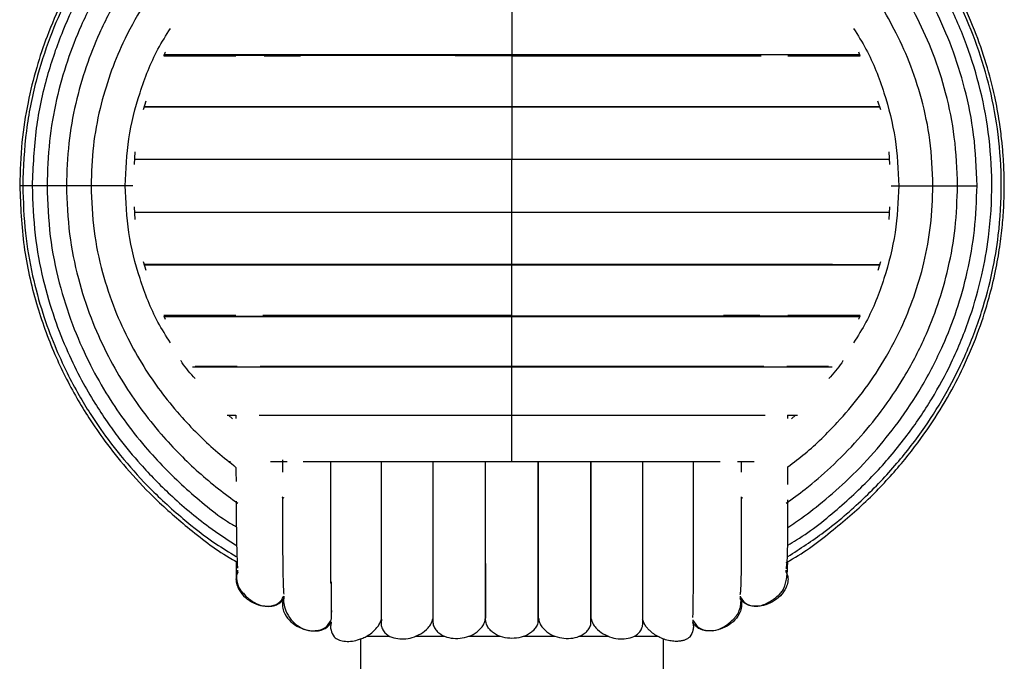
# Paper-space layout '_Izquierda' of a CAD drawing. Header units: millimetres. Extents: x -200 to 200, y -56 to 638.
# Tile 8 of 10: x -65 to 65, y 216 to 301. Entities that reach past the tile are written whole.
import ezdxf

# ---------------------------------------------------------------- set-up
doc = ezdxf.new("R2010")
doc.units = ezdxf.units.MM

psp = doc.layouts.new('_Izquierda')

# ---------------------------------------------------------------- linework, layer by layer
at = {"color": 7, "linetype": 'Continuous', "lineweight": 25}
for p, q in [((45.75, 296.61), (45.95, 296.16)), ((0, 296.16), (0, 296.13)), ((-48.64, 288.99), (-48.3, 290.15)), ((48.28, 290.16), (48.64, 289.01)), ((-49.86, 281.73), (-49.76, 283.42)), ((49.74, 283.41), (49.85, 281.74)), ((0, 282.46), (0, 282.47)), ((-49.74, 274.48), (-49.85, 276.15)), ((49.86, 276.16), (49.76, 274.47)), ((0, 275.43), (0, 275.42)), ((-48.28, 267.73), (-48.64, 268.88)), ((48.64, 268.9), (48.3, 267.74)), ((-45.75, 261.28), (-45.93, 261.68)), ((0, 261.73), (0, 261.76)), ((-36.92, 248.16), (-37.42, 248.63)), ((-36.44, 248.63), (-36.44, 248.17)), ((36.37, 248.63), (37.7, 248.63)), ((36.44, 248.17), (36.44, 248.63)), ((37.42, 248.63), (36.92, 248.16)), ((-37.39, 242.5), (-37.17, 242.5)), ((30.31, 241.08), (30.31, 242.5)), ((-30.39, 237.85), (-30.12, 237.69)), ((30.32, 237.67), (30.46, 237.75)), ((-36.2, 227.88), (-36.2, 228.16)), ((36.2, 227.88), (36.2, 228.16)), ((-30.12, 224.7), (-30.12, 224.4)), ((30.12, 224.7), (30.12, 224.4)), ((-23.81, 222.28), (-23.77, 222.81)), ((-23.86, 221.59), (-23.86, 221.64)), ((-23.86, 221.32), (-23.86, 221.27)), ((23.86, 221.58), (23.86, 221.27)), ((26.41, 220.12), (26.67, 220.18)), ((-20, 219.06), (-20, 209.44)), ((-19.22, 219.44), (-16.21, 219.44)), ((-12.8, 219.44), (-8.9, 219.44)), ((-5.71, 219.44), (-1.57, 219.44)), ((1.57, 219.44), (5.7, 219.44)), ((8.91, 219.44), (12.78, 219.44)), ((16.13, 219.44), (19.27, 219.44)), ((20, 209.44), (20, 219.07))]:
    psp.add_line(p, q, dxfattribs=at)
for points, knots in [([(-36.2, 328.76), (-37.7, 327.79), (-40.65, 325.89), (-44.52, 322.74), (-47.74, 319.73), (-50.34, 316.95), (-52.57, 314.28), (-54.85, 311.22), (-57.19, 307.59), (-59.49, 303.29), (-61.36, 298.92), (-62.86, 294.44), (-64, 289.78), (-64.83, 284.55), (-64.94, 280.87), (-65, 278.94)], [0, 0, 0, 0, 0.089201, 0.174975, 0.248336, 0.309257, 0.364826, 0.421766, 0.499814, 0.580304, 0.664784, 0.736494, 0.81627, 0.904107, 1, 1, 1, 1]), ([(-36.43, 328.01), (-36.51, 327.96), (-37.89, 327.16), (-40.25, 325.45), (-43.37, 323.04), (-45.88, 320.81), (-47.96, 318.78), (-50.16, 316.44), (-52.78, 313.31), (-55.88, 308.94), (-58.73, 303.93), (-61.14, 298.42), (-62.99, 292.61), (-64.33, 286.03), (-64.51, 281.37), (-64.6, 278.94)], [0, 0, 0, 0, 0.0046045, 0.0811305, 0.1478496, 0.2047467, 0.2518101, 0.2952431, 0.3681195, 0.4587797, 0.5672562, 0.6603637, 0.7635294, 0.8767495, 1, 1, 1, 1]), ([(36.2, 229.14), (36.36, 229.23), (38.57, 230.44), (42.33, 233.32), (47.28, 237.6), (51.39, 242.07), (54.77, 246.49), (57.48, 250.79), (59.78, 255.21), (61.62, 259.63), (62.97, 263.88), (63.85, 267.54), (64.42, 270.75), (64.77, 273.65), (64.95, 276.24), (65.02, 278.65), (64.98, 280.89), (64.87, 282.98), (64.67, 285.1), (64.34, 287.66), (63.71, 291.06), (62.66, 295.13), (61.05, 299.74), (58.8, 304.74), (55.68, 310.13), (52.05, 315.04), (48.15, 319.37), (44.18, 323.05), (40.26, 326.18), (37.53, 327.88), (36.43, 328.56)], [0, 0, 0, 0, 0.0044683, 0.0631698, 0.1177779, 0.1682851, 0.2146757, 0.2569387, 0.2950616, 0.3394266, 0.376396, 0.4066029, 0.4336009, 0.4579311, 0.4796205, 0.4983696, 0.5182005, 0.5357236, 0.5508717, 0.571378, 0.6001967, 0.6373226, 0.6766036, 0.7222102, 0.7741235, 0.8323243, 0.8746233, 0.9196995, 0.9675433, 1, 1, 1, 1]), ([(36.43, 229.95), (38.04, 230.99), (41.57, 233.27), (46.37, 237.43), (50.82, 242.09), (54.49, 246.86), (57.46, 251.62), (60.01, 256.71), (62.03, 262.01), (63.45, 267.38), (64.39, 273.03), (64.74, 279.09), (64.32, 285.6), (63.21, 291.72), (61.49, 297.47), (59.23, 302.91), (56.87, 307.25), (54.58, 310.79), (52.36, 313.83), (49.44, 317.29), (45.69, 321.06), (41.34, 324.77), (38.04, 326.91), (36.43, 327.95)], [0, 0, 0, 0, 0.0486816, 0.1066112, 0.1610641, 0.2120323, 0.259495, 0.3034455, 0.3565512, 0.4033627, 0.4442861, 0.502084, 0.5572154, 0.6096652, 0.6597781, 0.7095172, 0.7591888, 0.7849354, 0.8166042, 0.854932, 0.8999039, 0.9515031, 1, 1, 1, 1]), ([(-36.44, 326.49), (-36.53, 326.44), (-37.79, 325.68), (-39.92, 324.11), (-42.68, 321.95), (-44.95, 319.94), (-47.07, 317.89), (-49.31, 315.5), (-51.79, 312.51), (-54.41, 308.85), (-57.04, 304.44), (-59.49, 299.24), (-61.55, 293.2), (-63.05, 286.35), (-63.25, 281.48), (-63.35, 278.94)], [0, 0, 0, 0, 0.0052375, 0.0774184, 0.1389864, 0.1899234, 0.2369159, 0.2942529, 0.3624233, 0.4414485, 0.5313532, 0.6321606, 0.7438808, 0.8665021, 1, 1, 1, 1]), ([(36.44, 231.47), (36.82, 231.69), (39.26, 233.11), (43.21, 236.32), (48.1, 240.92), (52.14, 245.75), (55.43, 250.61), (58.26, 255.84), (60.5, 261.33), (62.07, 266.91), (63.12, 272.8), (63.5, 279.14), (63.03, 285.93), (61.78, 292.31), (59.87, 298.28), (57.35, 303.89), (54.74, 308.33), (52.22, 311.93), (49.76, 315), (46.56, 318.48), (42.44, 322.19), (39, 324.94), (36.8, 326.22), (36.44, 326.43)], [0, 0, 0, 0, 0.011638, 0.074365, 0.13333, 0.188517, 0.239913, 0.287504, 0.345, 0.395673, 0.439982, 0.502581, 0.56228, 0.619047, 0.67327, 0.727085, 0.780807, 0.808664, 0.842939, 0.88441, 0.933055, 0.988857, 1, 1, 1, 1]), ([(-36.44, 324.09), (-36.78, 323.86), (-38.19, 322.94), (-40.76, 320.97), (-44.27, 317.94), (-47.78, 314.31), (-51.15, 310.13), (-54.26, 305.42), (-56.82, 300.44), (-58.81, 295.34), (-60.23, 290.25), (-61.2, 284.73), (-61.33, 280.91), (-61.39, 278.94)], [0, 0, 0, 0, 0.0224695, 0.0944303, 0.1806538, 0.2811813, 0.3759262, 0.4806563, 0.5954316, 0.6881118, 0.7864409, 0.8904146, 1, 1, 1, 1]), ([(61.4, 278.94), (61.31, 281.19), (61.15, 285.51), (59.91, 291.66), (58.18, 297.15), (56.07, 302), (53.75, 306.19), (51.23, 309.97), (48.62, 313.29), (45.95, 316.23), (43.32, 318.77), (40.59, 321.07), (38.33, 322.89), (36.87, 323.75), (36.44, 324)], [0, 0, 0, 0, 0.125355, 0.241692, 0.349, 0.447258, 0.536483, 0.616682, 0.701031, 0.772474, 0.838492, 0.905142, 0.972426, 1, 1, 1, 1]), ([(-36.2, 320.89), (-37.05, 320.28), (-39.08, 318.81), (-42.29, 316.04), (-45.67, 312.62), (-48.92, 308.65), (-51.92, 304.19), (-54.4, 299.45), (-56.32, 294.59), (-57.7, 289.73), (-58.65, 284.47), (-58.77, 280.82), (-58.83, 278.94)], [0, 0, 0, 0, 0.0630818, 0.1522289, 0.2561722, 0.354154, 0.4625035, 0.5812365, 0.6771529, 0.7789361, 0.8865618, 1, 1, 1, 1]), ([(58.84, 278.94), (58.75, 281.09), (58.59, 285.22), (57.4, 291.08), (55.72, 296.32), (53.67, 300.92), (51.43, 304.91), (49, 308.5), (46.49, 311.65), (43.91, 314.43), (41.39, 316.83), (38.85, 318.98), (37.06, 320.28), (36.2, 320.9)], [0, 0, 0, 0, 0.129599, 0.249884, 0.3608, 0.462372, 0.554585, 0.637455, 0.724633, 0.798468, 0.866631, 0.935447, 1, 1, 1, 1]), ([(-36.44, 316.09), (-37.2, 315.52), (-39.53, 313.75), (-42.7, 310.62), (-46.05, 306.69), (-48.91, 302.55), (-51.3, 298.14), (-53.15, 293.6), (-54.49, 289.06), (-55.4, 284.13), (-55.52, 280.7), (-55.58, 278.94)], [0, 0, 0, 0, 0.065805, 0.202435, 0.307386, 0.423474, 0.550758, 0.65361, 0.762789, 0.878272, 1, 1, 1, 1]), ([(55.58, 278.94), (55.5, 280.95), (55.35, 284.82), (54.19, 290.31), (52.57, 295.21), (50.6, 299.5), (48.45, 303.21), (46.13, 306.54), (43.72, 309.45), (41.27, 312.01), (38.9, 314.21), (37.26, 315.51), (36.44, 316.16)], [0, 0, 0, 0, 0.138876, 0.267758, 0.386592, 0.49537, 0.594111, 0.682844, 0.776169, 0.855225, 0.928095, 1, 1, 1, 1]), ([(0, 302.88), (0, 302.85), (0, 302.79), (0, 302.32), (0, 301.48), (0, 300.29), (0, 299), (0, 297.84), (0, 296.98), (0, 296.43), (0, 296.25), (0, 296.16)], [0, 0, 0, 0, 0.067416, 0.158545, 0.308865, 0.457991, 0.607116, 0.757436, 0.848565, 0.928978, 1, 1, 1, 1]), ([(-51.07, 278.94), (-50.97, 281.02), (-50.79, 285.18), (-49.23, 291.24), (-47.34, 296.15), (-45.67, 298.81), (-45.1, 299.72)], [0, 0, 0, 0, 0.284375, 0.568988, 0.853969, 1, 1, 1, 1]), ([(45.1, 299.72), (45.67, 298.82), (47.34, 296.15), (49.23, 291.24), (50.79, 285.18), (50.97, 281.02), (51.07, 278.94)], [0, 0, 0, 0, 0.146251, 0.431162, 0.715694, 1, 1, 1, 1]), ([(-45.95, 296.16), (-45.91, 296.28), (-45.85, 296.43), (-45.77, 296.57), (-45.75, 296.6)], [0, 0, 0, 0, 0.779435, 1, 1, 1, 1]), ([(-45.98, 296.1), (-45.14, 296.09), (-43.11, 296.09), (-39.83, 296.09), (-37.28, 296.09), (-36.44, 296.09)], [0, 0, 0, 0, 0.322778, 0.779101, 1, 1, 1, 1]), ([(-45.95, 296.17), (-45.35, 296.17), (-43.53, 296.17), (-39.64, 296.17), (-34.39, 296.17), (-28.42, 296.17), (-21.88, 296.17), (-14.87, 296.17), (-7.52, 296.16), (-2.51, 296.16), (0, 296.16)], [0, 0, 0, 0, 0.066139, 0.199306, 0.33256, 0.465901, 0.599335, 0.73284, 0.866404, 1, 1, 1, 1]), ([(0, 296.21), (-1.7, 296.21), (-5, 296.21), (-9.75, 296.21), (-14.75, 296.21), (-19.8, 296.21), (-24.7, 296.21), (-28.75, 296.21), (-32.03, 296.21), (-34.71, 296.21), (-37.19, 296.21), (-39.8, 296.21), (-42.64, 296.21), (-44.76, 296.21), (-45.77, 296.21), (-45.93, 296.21)], [0, 0, 0, 0, 0.091893, 0.178195, 0.258898, 0.369434, 0.467386, 0.552751, 0.625523, 0.685695, 0.741194, 0.808885, 0.88933, 0.982545, 1, 1, 1, 1]), ([(-32.73, 296.09), (-32.12, 296.09), (-30.62, 296.09), (-28.92, 296.09), (-27.91, 296.09)], [0, 0, 0, 0, 0.402356, 1, 1, 1, 1]), ([(45.93, 296.21), (45.47, 296.21), (44.47, 296.21), (42.65, 296.21), (40.3, 296.21), (37.28, 296.21), (33.46, 296.21), (28.75, 296.21), (23.04, 296.21), (17.14, 296.21), (11.31, 296.21), (5.8, 296.21), (1.97, 296.21), (0, 296.21)], [0, 0, 0, 0, 0.046488, 0.101777, 0.169169, 0.249399, 0.342458, 0.44833, 0.567011, 0.698495, 0.793305, 0.893807, 1, 1, 1, 1]), ([(0, 296.2), (0, 296.16), (0, 296.07), (0, 295.55), (0, 294.65), (0, 293.43), (0, 292.12), (0, 290.98), (0, 290.14), (0, 289.63), (0, 289.47), (0, 289.4)], [0, 0, 0, 0, 0.074084, 0.164562, 0.313807, 0.461866, 0.609925, 0.75917, 0.849648, 0.929486, 1, 1, 1, 1]), ([(0, 296.16), (2.52, 296.16), (5.19, 296.16), (7.77, 296.16), (7.91, 296.16)], [0, 0, 0, 0, 0.945303, 1, 1, 1, 1]), ([(0, 296.08), (2.46, 296.08), (7.14, 296.08), (13.68, 296.08), (19.34, 296.08), (24.12, 296.08), (28.06, 296.08), (30.91, 296.08), (32.4, 296.08), (32.89, 296.08)], [0, 0, 0, 0, 0.205373, 0.391707, 0.55897, 0.707195, 0.83632, 0.946373, 1, 1, 1, 1]), ([(36.44, 296.16), (37.49, 296.16), (40.34, 296.16), (43.52, 296.16), (45.34, 296.16), (45.95, 296.16)], [0, 0, 0, 0, 0.282249, 0.761782, 1, 1, 1, 1]), ([(36.44, 296.08), (37.18, 296.08), (38.92, 296.08), (41.55, 296.08), (44.05, 296.08), (45.42, 296.08), (45.99, 296.08)], [0, 0, 0, 0, 0.196169, 0.465707, 0.777773, 1, 1, 1, 1]), ([(-48.53, 289.38), (-47.35, 289.37), (-44.95, 289.37), (-40.72, 289.37), (-36.32, 289.36), (-31.96, 289.36), (-27.25, 289.36), (-22.21, 289.36), (-16.91, 289.35), (-11.4, 289.35), (-5.74, 289.35), (-1.91, 289.35), (0, 289.35)], [0, 0, 0, 0, 0.120956, 0.246328, 0.34042, 0.434543, 0.528699, 0.622887, 0.717116, 0.811374, 0.905672, 1, 1, 1, 1]), ([(0, 289.38), (-1.75, 289.38), (-5.15, 289.38), (-10.03, 289.38), (-15.18, 289.38), (-20.39, 289.38), (-25.43, 289.38), (-29.61, 289.38), (-32.99, 289.38), (-35.75, 289.38), (-38.31, 289.38), (-41.01, 289.37), (-43.95, 289.37), (-46.56, 289.36), (-47.98, 289.36), (-48.53, 289.36)], [0, 0, 0, 0, 0.088265, 0.17116, 0.248684, 0.354857, 0.448944, 0.530958, 0.60088, 0.658705, 0.711975, 0.776942, 0.854169, 0.943676, 1, 1, 1, 1]), ([(-48.52, 289.4), (-47.56, 289.4), (-45.35, 289.4), (-40.94, 289.4), (-35.45, 289.4), (-31.07, 289.4), (-28.38, 289.4), (-27.96, 289.4)], [0, 0, 0, 0, 0.194065, 0.446791, 0.699636, 0.952606, 1, 1, 1, 1]), ([(0, 289.4), (2.58, 289.4), (7.75, 289.4), (15.33, 289.4), (22.56, 289.4), (29.32, 289.4), (35.48, 289.4), (40.93, 289.4), (45.35, 289.4), (47.56, 289.4), (48.52, 289.4)], [0, 0, 0, 0, 0.128867, 0.257715, 0.38653, 0.515286, 0.64398, 0.772617, 0.901188, 1, 1, 1, 1]), ([(0, 289.4), (0, 289.35), (0, 289.29), (0, 289.35), (0, 289.36)], [0, 0, 0, 0, 0.912943, 1, 1, 1, 1]), ([(48.53, 289.37), (48.28, 289.37), (47.47, 289.37), (45.96, 289.37), (43.95, 289.37), (41.52, 289.37), (38.4, 289.37), (34.46, 289.38), (29.61, 289.38), (23.73, 289.38), (17.64, 289.38), (11.64, 289.38), (5.97, 289.38), (2.03, 289.38), (0, 289.38)], [0, 0, 0, 0, 0.026445, 0.084446, 0.137534, 0.202249, 0.279273, 0.368613, 0.470265, 0.584211, 0.710465, 0.801506, 0.898022, 1, 1, 1, 1]), ([(0, 289.37), (0, 289.37), (0, 289.36), (0, 289.1), (0, 288.5), (0, 287.5), (0, 286.23), (0, 284.91), (0, 283.8), (0, 283.03), (0, 282.59), (0, 282.49), (0, 282.44)], [0, 0, 0, 0, 0.007671, 0.086443, 0.175713, 0.322966, 0.469049, 0.615132, 0.762385, 0.851655, 0.930428, 1, 1, 1, 1]), ([(0, 289.35), (1.72, 289.35), (5.05, 289.35), (9.84, 289.35), (14.88, 289.35), (19.98, 289.35), (24.92, 289.35), (29.01, 289.35), (32.31, 289.35), (35.01, 289.35), (37.51, 289.35), (40.13, 289.35), (42.97, 289.35), (45.92, 289.35), (47.64, 289.35), (48.53, 289.36)], [0, 0, 0, 0, 0.084835, 0.164507, 0.239008, 0.341036, 0.431435, 0.510199, 0.577328, 0.632823, 0.684019, 0.74644, 0.82057, 0.906394, 1, 1, 1, 1]), ([(-49.82, 282.45), (-48.66, 282.45), (-46.24, 282.45), (-41.53, 282.45), (-35.99, 282.45), (-29.73, 282.45), (-22.87, 282.45), (-15.53, 282.45), (-7.85, 282.45), (-2.62, 282.44), (0, 282.44)], [0, 0, 0, 0, 0.1152795, 0.2416054, 0.3679489, 0.4943243, 0.620723, 0.7471332, 0.8735639, 1, 1, 1, 1]), ([(-49.82, 282.44), (-48.69, 282.44), (-46.29, 282.44), (-41.61, 282.44), (-36.04, 282.44), (-29.76, 282.44), (-22.89, 282.44), (-15.54, 282.44), (-7.86, 282.44), (-2.62, 282.44), (0, 282.44)], [0, 0, 0, 0, 0.111734, 0.23864, 0.365555, 0.492456, 0.619342, 0.746229, 0.873123, 1, 1, 1, 1]), ([(0, 282.44), (2.62, 282.44), (7.86, 282.44), (15.54, 282.44), (22.89, 282.44), (29.76, 282.44), (36.04, 282.44), (41.61, 282.44), (46.29, 282.44), (48.69, 282.44), (49.8, 282.44)], [0, 0, 0, 0, 0.126927, 0.253857, 0.380793, 0.507735, 0.634684, 0.761642, 0.888598, 1, 1, 1, 1]), ([(0, 275.44), (0, 275.47), (0, 275.51), (0, 275.89), (0, 276.58), (0, 277.64), (0, 278.94), (0, 280.25), (0, 281.31), (0, 282), (0, 282.38), (0, 282.42), (0, 282.44)], [0, 0, 0, 0, 0.065517, 0.139697, 0.223764, 0.362433, 0.5, 0.637567, 0.776236, 0.860303, 0.934483, 1, 1, 1, 1]), ([(-65, 278.94), (-64.89, 276.26), (-64.67, 271), (-62.97, 263.52), (-60.57, 256.81), (-58.06, 251.83), (-55.77, 248.06), (-53.63, 244.96), (-50.83, 241.45), (-47.23, 237.59), (-42.7, 233.62), (-39.02, 230.76), (-36.73, 229.48), (-36.43, 229.31)], [0, 0, 0, 0, 0.134567, 0.263676, 0.383044, 0.491144, 0.542629, 0.604746, 0.679809, 0.767807, 0.868694, 0.982423, 1, 1, 1, 1]), ([(-64.6, 278.94), (-64.68, 278.94), (-64.97, 278.94), (-64.99, 278.94), (-65, 278.94)], [0, 0, 0, 0, 0.289097, 1, 1, 1, 1]), ([(-64.6, 278.94), (-64.53, 276.85), (-64.4, 272.84), (-63.41, 267.2), (-62.07, 262.25), (-60.5, 257.98), (-58.86, 254.37), (-57.27, 251.39), (-55.76, 248.9), (-53.97, 246.23), (-51.51, 242.98), (-47.95, 238.98), (-43.72, 235.1), (-39.78, 232.01), (-37.33, 230.51), (-36.43, 229.96)], [0, 0, 0, 0, 0.10666, 0.203437, 0.29032, 0.367298, 0.434388, 0.491598, 0.538934, 0.582395, 0.655229, 0.7458, 0.85405, 0.946829, 1, 1, 1, 1]), ([(-63.35, 278.94), (-63.42, 278.94), (-63.83, 278.94), (-64.27, 278.94), (-64.6, 278.94), (-64.57, 278.94), (-64.56, 278.94)], [0, 0, 0, 0, 0.073124, 0.45745, 0.838722, 1, 1, 1, 1]), ([(-63.35, 278.94), (-63.27, 276.75), (-63.13, 272.57), (-62.02, 266.69), (-60.53, 261.54), (-58.78, 257.12), (-56.96, 253.41), (-55.2, 250.35), (-53.53, 247.81), (-51.55, 245.09), (-48.84, 241.81), (-44.93, 237.83), (-40.71, 234.24), (-37.64, 232.23), (-36.44, 231.44)], [0, 0, 0, 0, 0.115435, 0.22018, 0.314205, 0.397521, 0.470125, 0.532038, 0.583276, 0.630286, 0.709061, 0.807023, 0.924107, 1, 1, 1, 1]), ([(-61.4, 278.94), (-61.55, 278.94), (-62.09, 278.94), (-62.74, 278.94), (-63.26, 278.94), (-63.31, 278.94), (-63.34, 278.94)], [0, 0, 0, 0, 0.123894, 0.423599, 0.720922, 1, 1, 1, 1]), ([(-58.83, 278.94), (-58.88, 278.94), (-59.19, 278.94), (-59.84, 278.94), (-60.64, 278.94), (-61.18, 278.94), (-61.44, 278.94), (-61.38, 278.94), (-61.37, 278.94)], [0, 0, 0, 0, 0.027764, 0.185477, 0.445628, 0.703712, 0.961795, 1, 1, 1, 1]), ([(-61.39, 278.94), (-61.31, 276.7), (-61.15, 272.38), (-59.91, 266.23), (-58.18, 260.74), (-56.07, 255.89), (-53.75, 251.7), (-51.23, 247.92), (-48.62, 244.6), (-45.94, 241.66), (-43.32, 239.12), (-40.59, 236.82), (-38.33, 235), (-36.87, 234.14), (-36.44, 233.89)], [0, 0, 0, 0, 0.125359, 0.241699, 0.349007, 0.447268, 0.536488, 0.616689, 0.701039, 0.772483, 0.838503, 0.905154, 0.972439, 1, 1, 1, 1]), ([(-58.83, 278.94), (-58.75, 276.8), (-58.59, 272.67), (-57.39, 266.81), (-55.72, 261.57), (-53.67, 256.97), (-51.43, 252.98), (-49, 249.39), (-46.49, 246.24), (-43.91, 243.46), (-41.38, 241.06), (-38.85, 238.91), (-37.06, 237.61), (-36.2, 236.99)], [0, 0, 0, 0, 0.129607, 0.249885, 0.360803, 0.462377, 0.55459, 0.637461, 0.72464, 0.798476, 0.866639, 0.935456, 1, 1, 1, 1]), ([(-55.58, 278.94), (-55.67, 278.94), (-56.02, 278.94), (-56.76, 278.94), (-57.66, 278.94), (-58.38, 278.94), (-58.8, 278.94), (-58.78, 278.94), (-58.78, 278.94)], [0, 0, 0, 0, 0.044022, 0.183656, 0.413984, 0.642483, 0.870981, 1, 1, 1, 1]), ([(-55.58, 278.94), (-55.5, 276.94), (-55.35, 273.07), (-54.19, 267.58), (-52.57, 262.68), (-50.6, 258.39), (-48.45, 254.68), (-46.13, 251.35), (-43.72, 248.44), (-41.27, 245.88), (-38.89, 243.68), (-37.26, 242.38), (-36.44, 241.73)], [0, 0, 0, 0, 0.138882, 0.267759, 0.386596, 0.495374, 0.594116, 0.68285, 0.776176, 0.855232, 0.928103, 1, 1, 1, 1]), ([(-51.07, 278.94), (-51.26, 278.94), (-51.66, 278.94), (-52.39, 278.94), (-53.29, 278.94), (-54.23, 278.94), (-55.01, 278.94), (-55.51, 278.94), (-55.53, 278.94), (-55.54, 278.94)], [0, 0, 0, 0, 0.0886586, 0.1890411, 0.3028009, 0.4904504, 0.6766088, 0.8627671, 1, 1, 1, 1]), ([(-45.1, 258.18), (-45.67, 259.08), (-47.34, 261.74), (-49.23, 266.65), (-50.79, 272.71), (-50.97, 276.87), (-51.07, 278.94)], [0, 0, 0, 0, 0.145865, 0.430904, 0.71556, 1, 1, 1, 1]), ([(-50.07, 278.94), (-50.05, 278.94), (-50.01, 278.94), (-50.19, 278.94), (-50.53, 278.94), (-50.9, 278.94), (-51.07, 278.94)], [0, 0, 0, 0, 0.142442, 0.464619, 0.748911, 1, 1, 1, 1]), ([(36.2, 237), (37.05, 237.61), (39.08, 239.08), (42.29, 241.85), (45.67, 245.27), (48.92, 249.24), (51.92, 253.7), (54.4, 258.44), (56.33, 263.3), (57.7, 268.16), (58.65, 273.42), (58.77, 277.07), (58.84, 278.94)], [0, 0, 0, 0, 0.063091, 0.152237, 0.256179, 0.35416, 0.462509, 0.58124, 0.677156, 0.778938, 0.886563, 1, 1, 1, 1]), ([(36.44, 233.8), (36.78, 234.02), (38.19, 234.95), (40.76, 236.92), (44.27, 239.95), (47.78, 243.58), (51.15, 247.76), (54.26, 252.47), (56.82, 257.45), (58.81, 262.55), (60.23, 267.64), (61.2, 273.16), (61.33, 276.98), (61.4, 278.94)], [0, 0, 0, 0, 0.022482, 0.094442, 0.180665, 0.281191, 0.375934, 0.480663, 0.595437, 0.688116, 0.786444, 0.89041, 1, 1, 1, 1]), ([(36.44, 241.8), (37.2, 242.37), (39.53, 244.14), (42.7, 247.27), (46.05, 251.2), (48.91, 255.34), (51.3, 259.75), (53.15, 264.29), (54.49, 268.83), (55.4, 273.76), (55.52, 277.19), (55.58, 278.94)], [0, 0, 0, 0, 0.0658139, 0.2024437, 0.3073939, 0.42348, 0.5507629, 0.6536133, 0.7627916, 0.8782687, 1, 1, 1, 1]), ([(51.07, 278.94), (50.97, 276.87), (50.79, 272.71), (49.23, 266.65), (47.34, 261.74), (45.67, 259.08), (45.1, 258.17)], [0, 0, 0, 0, 0.284369, 0.568968, 0.853938, 1, 1, 1, 1]), ([(50.07, 278.94), (50.06, 278.94), (50.01, 278.94), (50.19, 278.94), (50.54, 278.94), (50.9, 278.94), (51.07, 278.94)], [0, 0, 0, 0, 0.142432, 0.464614, 0.748908, 1, 1, 1, 1]), ([(51.07, 278.94), (51.26, 278.94), (51.67, 278.94), (52.39, 278.94), (53.29, 278.94), (54.23, 278.94), (55.01, 278.94), (55.51, 278.94), (55.53, 278.94), (55.54, 278.94)], [0, 0, 0, 0, 0.088659, 0.189041, 0.302801, 0.490451, 0.676609, 0.862768, 1, 1, 1, 1]), ([(55.58, 278.94), (55.67, 278.94), (56.02, 278.94), (56.76, 278.94), (57.66, 278.94), (58.38, 278.94), (58.8, 278.94), (58.79, 278.94), (58.78, 278.94)], [0, 0, 0, 0, 0.044022, 0.183656, 0.413984, 0.642483, 0.870981, 1, 1, 1, 1]), ([(58.84, 278.94), (58.88, 278.94), (59.19, 278.94), (59.84, 278.94), (60.64, 278.94), (61.18, 278.94), (61.44, 278.94), (61.38, 278.94), (61.37, 278.94)], [0, 0, 0, 0, 0.027817, 0.185522, 0.445659, 0.703729, 0.961799, 1, 1, 1, 1]), ([(-49.8, 275.44), (-48.68, 275.44), (-46.29, 275.44), (-41.61, 275.44), (-36.04, 275.44), (-29.76, 275.44), (-22.89, 275.44), (-15.54, 275.44), (-7.86, 275.44), (-2.62, 275.44), (0, 275.44)], [0, 0, 0, 0, 0.111377, 0.238334, 0.365301, 0.492252, 0.619189, 0.746127, 0.873072, 1, 1, 1, 1]), ([(-49.8, 275.44), (-48.65, 275.44), (-46.23, 275.44), (-41.53, 275.44), (-35.99, 275.44), (-29.73, 275.44), (-22.87, 275.44), (-15.53, 275.44), (-7.85, 275.44), (-2.62, 275.44), (0, 275.44)], [0, 0, 0, 0, 0.114924, 0.2413, 0.367695, 0.494121, 0.62057, 0.747032, 0.873513, 1, 1, 1, 1]), ([(0, 275.44), (2.62, 275.44), (7.86, 275.44), (15.54, 275.44), (22.89, 275.44), (29.76, 275.44), (36.04, 275.44), (41.61, 275.44), (46.3, 275.44), (48.69, 275.44), (49.82, 275.44)], [0, 0, 0, 0, 0.126876, 0.253755, 0.38064, 0.507531, 0.634429, 0.761336, 0.888241, 1, 1, 1, 1]), ([(0, 268.52), (0, 268.52), (0, 268.53), (0, 268.79), (0, 269.39), (0, 270.39), (0, 271.66), (0, 272.98), (0, 274.09), (0, 274.86), (0, 275.3), (0, 275.4), (0, 275.44)], [0, 0, 0, 0, 0.007671, 0.086443, 0.175713, 0.322966, 0.469049, 0.615132, 0.762385, 0.851655, 0.930428, 1, 1, 1, 1]), ([(0, 268.54), (-1.72, 268.54), (-5.05, 268.54), (-9.84, 268.54), (-14.88, 268.54), (-19.98, 268.54), (-24.92, 268.54), (-29.01, 268.54), (-32.31, 268.54), (-35.01, 268.54), (-37.51, 268.54), (-40.13, 268.54), (-42.97, 268.54), (-45.92, 268.54), (-47.64, 268.53), (-48.53, 268.53)], [0, 0, 0, 0, 0.08484, 0.164516, 0.239018, 0.341049, 0.431448, 0.510215, 0.577348, 0.632845, 0.68404, 0.74646, 0.820594, 0.906421, 1, 1, 1, 1]), ([(-48.53, 268.52), (-48.28, 268.51), (-47.46, 268.51), (-45.96, 268.51), (-43.95, 268.51), (-41.52, 268.51), (-38.4, 268.51), (-34.46, 268.51), (-29.61, 268.51), (-23.73, 268.51), (-17.64, 268.51), (-11.64, 268.51), (-5.97, 268.51), (-2.03, 268.51), (0, 268.51)], [0, 0, 0, 0, 0.026387, 0.084387, 0.137476, 0.202197, 0.279229, 0.368571, 0.470229, 0.584194, 0.710444, 0.801495, 0.898013, 1, 1, 1, 1]), ([(-48.52, 268.49), (-47.56, 268.49), (-45.35, 268.49), (-40.93, 268.49), (-35.49, 268.49), (-29.32, 268.49), (-22.56, 268.49), (-15.33, 268.49), (-7.75, 268.49), (-2.58, 268.49), (0, 268.49)], [0, 0, 0, 0, 0.098783, 0.227359, 0.355995, 0.484696, 0.613454, 0.742273, 0.871126, 1, 1, 1, 1]), ([(0, 268.49), (0, 268.54), (0, 268.6), (0, 268.54), (0, 268.53)], [0, 0, 0, 0, 0.910848, 1, 1, 1, 1]), ([(0, 268.51), (1.75, 268.51), (5.15, 268.51), (10.03, 268.51), (15.18, 268.51), (20.39, 268.51), (25.43, 268.51), (29.61, 268.51), (32.99, 268.51), (35.75, 268.51), (38.31, 268.52), (41.01, 268.52), (43.95, 268.52), (46.56, 268.53), (47.98, 268.53), (48.53, 268.54)], [0, 0, 0, 0, 0.088257, 0.17115, 0.248665, 0.354838, 0.448924, 0.530921, 0.600836, 0.658662, 0.711931, 0.776891, 0.854111, 0.943617, 1, 1, 1, 1]), ([(42.34, 268.52), (41.65, 268.52), (39.83, 268.52), (36.3, 268.53), (31.97, 268.53), (27.25, 268.53), (22.21, 268.53), (16.91, 268.54), (11.4, 268.54), (5.74, 268.54), (1.91, 268.54), (0, 268.54)], [0, 0, 0, 0, 0.071122, 0.187091, 0.303096, 0.419138, 0.535224, 0.651358, 0.767532, 0.883747, 1, 1, 1, 1]), ([(0, 268.49), (2.58, 268.49), (7.75, 268.49), (15.33, 268.49), (22.56, 268.49), (29.32, 268.49), (35.48, 268.49), (40.93, 268.49), (45.35, 268.49), (47.56, 268.49), (48.52, 268.49)], [0, 0, 0, 0, 0.128873, 0.257727, 0.386548, 0.51531, 0.64401, 0.772653, 0.901229, 1, 1, 1, 1]), ([(0, 261.68), (0, 261.73), (0, 261.82), (0, 262.34), (0, 263.24), (0, 264.46), (0, 265.77), (0, 266.91), (0, 267.75), (0, 268.26), (0, 268.42), (0, 268.49)], [0, 0, 0, 0, 0.074084, 0.164561, 0.313807, 0.461866, 0.609925, 0.75917, 0.849648, 0.929486, 1, 1, 1, 1]), ([(-36.44, 261.81), (-37.18, 261.81), (-38.92, 261.81), (-41.55, 261.81), (-44.05, 261.81), (-45.42, 261.81), (-45.98, 261.81)], [0, 0, 0, 0, 0.19629, 0.465892, 0.778036, 1, 1, 1, 1]), ([(-45.95, 261.72), (-45.34, 261.72), (-43.52, 261.72), (-39.64, 261.72), (-34.39, 261.72), (-28.42, 261.72), (-21.88, 261.72), (-14.87, 261.72), (-7.52, 261.72), (-2.51, 261.73), (0, 261.73)], [0, 0, 0, 0, 0.066066, 0.199243, 0.332508, 0.465859, 0.599303, 0.732819, 0.866394, 1, 1, 1, 1]), ([(-45.93, 261.68), (-45.47, 261.68), (-44.47, 261.68), (-42.65, 261.68), (-40.3, 261.68), (-37.28, 261.68), (-33.46, 261.68), (-28.75, 261.68), (-23.05, 261.68), (-17.14, 261.68), (-11.31, 261.68), (-5.8, 261.68), (-1.97, 261.68), (0, 261.68)], [0, 0, 0, 0, 0.0464588, 0.1017498, 0.1691461, 0.249377, 0.3424354, 0.448313, 0.5669968, 0.6984835, 0.7932932, 0.8938021, 1, 1, 1, 1]), ([(0, 261.81), (-2.46, 261.81), (-7.14, 261.81), (-13.68, 261.81), (-19.34, 261.81), (-24.12, 261.81), (-28.06, 261.81), (-30.91, 261.81), (-32.4, 261.81), (-32.89, 261.81)], [0, 0, 0, 0, 0.205359, 0.391678, 0.558942, 0.707145, 0.836274, 0.946327, 1, 1, 1, 1]), ([(0, 261.73), (2.51, 261.73), (7.52, 261.73), (14.87, 261.73), (21.88, 261.73), (28.42, 261.73), (34.39, 261.73), (39.64, 261.73), (43.53, 261.73), (45.35, 261.73), (45.95, 261.73)], [0, 0, 0, 0, 0.133583, 0.267135, 0.400627, 0.534046, 0.667372, 0.800615, 0.93377, 1, 1, 1, 1]), ([(0, 255.01), (0, 255.04), (0, 255.1), (0, 255.57), (0, 256.41), (0, 257.6), (0, 258.89), (0, 260.05), (0, 260.91), (0, 261.46), (0, 261.64), (0, 261.73)], [0, 0, 0, 0, 0.067416, 0.158546, 0.308866, 0.457991, 0.607116, 0.757436, 0.848565, 0.928979, 1, 1, 1, 1]), ([(0, 261.68), (1.7, 261.68), (5, 261.68), (9.75, 261.68), (14.74, 261.68), (19.8, 261.68), (24.7, 261.68), (28.75, 261.68), (32.03, 261.68), (34.71, 261.68), (37.19, 261.68), (39.8, 261.68), (42.64, 261.68), (44.76, 261.68), (45.77, 261.68), (45.93, 261.68)], [0, 0, 0, 0, 0.091886, 0.178183, 0.258884, 0.369417, 0.467367, 0.552728, 0.625495, 0.685664, 0.741164, 0.808855, 0.889295, 0.982507, 1, 1, 1, 1]), ([(32.73, 261.81), (32.12, 261.81), (30.62, 261.81), (28.92, 261.81), (27.91, 261.81)], [0, 0, 0, 0, 0.40201, 1, 1, 1, 1]), ([(45.98, 261.8), (45.14, 261.8), (43.11, 261.8), (39.83, 261.8), (37.28, 261.8), (36.44, 261.8)], [0, 0, 0, 0, 0.323033, 0.779238, 1, 1, 1, 1]), ([(45.95, 261.73), (45.91, 261.61), (45.85, 261.46), (45.77, 261.32), (45.75, 261.29)], [0, 0, 0, 0, 0.784413, 1, 1, 1, 1]), ([(-41.83, 253.45), (-42.45, 254.12), (-43.14, 254.87), (-43.66, 255.75), (-43.72, 255.86)], [0, 0, 0, 0, 0.884594, 1, 1, 1, 1]), ([(-42.18, 255), (-41.82, 255), (-40.77, 255), (-38.72, 255), (-35.83, 255), (-32.17, 255), (-27.64, 255), (-22.16, 255), (-16.49, 255), (-10.88, 255), (-5.58, 255), (-1.89, 255), (0, 255)], [0, 0, 0, 0, 0.038287, 0.110436, 0.196336, 0.295976, 0.409338, 0.536418, 0.677189, 0.778706, 0.886295, 1, 1, 1, 1]), ([(-41.82, 255.08), (-40.58, 255.08), (-38.94, 255.08), (-36.81, 255.08), (-36.29, 255.08)], [0, 0, 0, 0, 0.755013, 1, 1, 1, 1]), ([(-33.25, 255.08), (-33.11, 255.08), (-31.3, 255.08), (-27.2, 255.08), (-21, 255.08), (-14.27, 255.08), (-7.22, 255.08), (-2.41, 255.08), (0, 255.08)], [0, 0, 0, 0, 0.01734, 0.213515, 0.409894, 0.606474, 0.803188, 1, 1, 1, 1]), ([(0, 255.08), (2.41, 255.08), (7.22, 255.08), (14.27, 255.09), (21, 255.09), (27.2, 255.09), (31.29, 255.09), (33.11, 255.09), (33.25, 255.09)], [0, 0, 0, 0, 0.196815, 0.393565, 0.590161, 0.786559, 0.982738, 1, 1, 1, 1]), ([(0, 248.66), (0, 248.66), (0, 248.66), (0, 249), (0, 249.71), (0, 250.81), (0, 252.06), (0, 253.22), (0, 254.12), (0, 254.73), (0, 254.97), (0, 255.08)], [0, 0, 0, 0, 0.049375, 0.142268, 0.295496, 0.447506, 0.599516, 0.752744, 0.845636, 0.927605, 1, 1, 1, 1]), ([(0, 255), (2.42, 255), (7.03, 255), (13.47, 255), (19.05, 255), (23.75, 255), (27.65, 255), (30.79, 255), (33.36, 255), (35.75, 255), (38.24, 255), (40.49, 255), (41.78, 255), (42.26, 255)], [0, 0, 0, 0, 0.144816, 0.276215, 0.394183, 0.498742, 0.589842, 0.667494, 0.731695, 0.79096, 0.863245, 0.949136, 1, 1, 1, 1]), ([(36.29, 255.09), (36.81, 255.09), (38.93, 255.09), (40.57, 255.09), (41.81, 255.09)], [0, 0, 0, 0, 0.245622, 1, 1, 1, 1]), ([(43.72, 255.86), (43.66, 255.76), (43.14, 254.88), (42.45, 254.12), (41.83, 253.45)], [0, 0, 0, 0, 0.118529, 1, 1, 1, 1]), ([(-37.61, 248.63), (-37.26, 248.63), (-36.89, 248.63), (-36.47, 248.63), (-36.44, 248.63)], [0, 0, 0, 0, 0.949235, 1, 1, 1, 1]), ([(-33.36, 248.63), (-32.38, 248.63), (-30.13, 248.63), (-26.02, 248.63), (-20.89, 248.63), (-15.54, 248.63), (-10.26, 248.63), (-5.26, 248.63), (-1.79, 248.63), (0, 248.63)], [0, 0, 0, 0, 0.109899, 0.253256, 0.413925, 0.591916, 0.720233, 0.85626, 1, 1, 1, 1]), ([(0, 242.53), (0, 242.53), (0, 242.51), (0, 242.8), (0, 243.46), (0, 244.52), (0, 245.74), (0, 246.89), (0, 247.81), (0, 248.44), (0, 248.7), (0, 248.82)], [0, 0, 0, 0, 0.041331, 0.135009, 0.289534, 0.44283, 0.596127, 0.750651, 0.84433, 0.926992, 1, 1, 1, 1]), ([(0, 248.63), (2.28, 248.63), (6.63, 248.63), (12.71, 248.63), (17.95, 248.63), (22.38, 248.63), (26.03, 248.63), (28.97, 248.63), (31.37, 248.63), (32.75, 248.63), (33.41, 248.63)], [0, 0, 0, 0, 0.183384, 0.349777, 0.499168, 0.631533, 0.746874, 0.845158, 0.926362, 1, 1, 1, 1]), ([(-31.88, 242.5), (-31.65, 242.5), (-30.97, 242.5), (-30.19, 242.5), (-29.67, 242.5)], [0, 0, 0, 0, 0.325568, 1, 1, 1, 1]), ([(-30.31, 242.74), (-30.31, 242.53), (-30.31, 241.95), (-30.31, 241.44), (-30.31, 241.11)], [0, 0, 0, 0, 0.369849, 1, 1, 1, 1]), ([(-27.55, 242.5), (-26.45, 242.5), (-23.92, 242.5), (-19.34, 242.5), (-14.42, 242.5), (-9.53, 242.5), (-4.89, 242.5), (-1.66, 242.5), (0, 242.5)], [0, 0, 0, 0, 0.142396, 0.326945, 0.531349, 0.678731, 0.834933, 1, 1, 1, 1]), ([(-23.95, 242.5), (-23.95, 241.66), (-23.95, 239.31), (-23.95, 236.1), (-23.95, 232.75), (-23.95, 229.82), (-23.95, 227.59), (-23.94, 226.59), (-23.94, 226.32)], [0, 0, 0, 0, 0.122852, 0.342841, 0.515321, 0.708268, 0.921524, 1, 1, 1, 1]), ([(-17.27, 242.5), (-17.27, 241.73), (-17.27, 239.5), (-17.27, 235.9), (-17.27, 231.62), (-17.27, 227.93), (-17.27, 224.91), (-17.27, 222.63), (-17.27, 221.52), (-17.27, 221)], [0, 0, 0, 0, 0.077851, 0.224106, 0.392081, 0.581758, 0.720314, 0.868513, 1, 1, 1, 1]), ([(-10.45, 242.5), (-10.45, 241.37), (-10.45, 238.26), (-10.45, 233.71), (-10.45, 228.94), (-10.45, 224.83), (-10.45, 222.76), (-10.45, 221.72)], [0, 0, 0, 0, 0.124609, 0.343539, 0.562408, 0.781242, 1, 1, 1, 1]), ([(-10.43, 242.5), (-10.43, 242.09), (-10.43, 240.25), (-10.43, 236.99), (-10.43, 232.65), (-10.43, 228.82), (-10.43, 225.59), (-10.43, 223.08), (-10.43, 221.78), (-10.43, 221.17)], [0, 0, 0, 0, 0.043427, 0.19582, 0.370848, 0.568509, 0.712923, 0.867408, 1, 1, 1, 1]), ([(-3.5, 221.78), (-3.5, 222.87), (-3.5, 225.05), (-3.5, 229.27), (-3.5, 234.1), (-3.5, 238.54), (-3.5, 241.51), (-3.5, 242.5)], [0, 0, 0, 0, 0.222046, 0.444101, 0.66617, 0.888232, 1, 1, 1, 1]), ([(0, 242.5), (2.12, 242.5), (6.16, 242.5), (11.79, 242.5), (16.64, 242.5), (20.73, 242.5), (24.08, 242.5), (26.25, 242.5), (27.29, 242.5), (27.48, 242.5)], [0, 0, 0, 0, 0.2116, 0.403584, 0.575926, 0.728634, 0.861659, 0.974969, 1, 1, 1, 1]), ([(3.44, 221.38), (3.44, 222.35), (3.44, 224.44), (3.44, 228.68), (3.44, 233.54), (3.44, 238.15), (3.44, 241.25), (3.44, 242.5)], [0, 0, 0, 0, 0.201405, 0.436253, 0.655999, 0.860625, 1, 1, 1, 1]), ([(3.5, 221.78), (3.5, 222.87), (3.5, 225.05), (3.5, 229.27), (3.5, 234.1), (3.5, 238.54), (3.5, 241.51), (3.5, 242.5)], [0, 0, 0, 0, 0.222043, 0.444095, 0.666162, 0.888221, 1, 1, 1, 1]), ([(10.43, 221.2), (10.43, 222.13), (10.43, 224.1), (10.43, 228.11), (10.43, 232.72), (10.43, 237.47), (10.43, 240.89), (10.43, 242.5)], [0, 0, 0, 0, 0.200287, 0.420898, 0.629524, 0.82614, 1, 1, 1, 1]), ([(10.45, 221.72), (10.45, 222.76), (10.45, 224.83), (10.45, 228.94), (10.45, 233.71), (10.45, 238.26), (10.45, 241.37), (10.45, 242.5)], [0, 0, 0, 0, 0.218747, 0.437557, 0.656428, 0.875342, 1, 1, 1, 1]), ([(17.27, 221.03), (17.27, 221.83), (17.27, 223.5), (17.27, 227.27), (17.27, 231.69), (17.27, 236.55), (17.27, 240.17), (17.27, 242.24), (17.27, 242.5)], [0, 0, 0, 0, 0.196538, 0.408111, 0.6082, 0.796802, 0.973887, 1, 1, 1, 1]), ([(23.88, 221.88), (23.89, 222.04), (23.92, 222.42), (23.94, 223.75), (23.95, 225.57), (23.95, 227.65), (23.95, 229.83), (23.95, 232.29), (23.95, 235.08), (23.95, 238.29), (23.95, 240.76), (23.95, 242.22), (23.95, 242.5)], [0, 0, 0, 0, 0.09474, 0.228775, 0.35163, 0.463176, 0.563273, 0.651818, 0.764266, 0.870066, 0.974585, 1, 1, 1, 1]), ([(29.79, 242.5), (30.16, 242.5), (30.93, 242.5), (31.62, 242.5), (31.99, 242.5)], [0, 0, 0, 0, 0.474618, 1, 1, 1, 1]), ([(-36.44, 241.73), (-36.44, 241.45), (-36.44, 240.78), (-36.44, 240.21), (-36.43, 239.88)], [0, 0, 0, 0, 0.42161, 1, 1, 1, 1]), ([(36.44, 239.46), (36.44, 239.72), (36.44, 240.45), (36.44, 241.27), (36.44, 241.79)], [0, 0, 0, 0, 0.361944, 1, 1, 1, 1]), ([(-36.42, 237.25), (-36.42, 236.7), (-36.41, 235.16), (-36.39, 233.21), (-36.36, 231.31), (-36.32, 229.87), (-36.27, 228.84), (-36.24, 228.53), (-36.22, 228.4)], [0, 0, 0, 0, 0.116565, 0.326988, 0.497686, 0.679226, 0.871502, 1, 1, 1, 1]), ([(-30.31, 237.8), (-30.31, 236.99), (-30.31, 235.11), (-30.3, 232.45), (-30.28, 230.03), (-30.25, 228.04), (-30.22, 226.51), (-30.18, 225.43), (-30.15, 225.1), (-30.14, 224.97)], [0, 0, 0, 0, 0.1202602, 0.2766431, 0.4493421, 0.5895428, 0.7387269, 0.8968059, 1, 1, 1, 1]), ([(30.15, 224.94), (30.17, 225.09), (30.22, 225.45), (30.27, 226.7), (30.3, 228.41), (30.31, 230.37), (30.31, 232.43), (30.31, 234.78), (30.31, 236.57), (30.31, 237.74), (30.31, 237.85)], [0, 0, 0, 0, 0.127154, 0.298676, 0.45607, 0.599062, 0.727412, 0.84099, 0.985247, 1, 1, 1, 1]), ([(36.23, 228.34), (36.25, 228.5), (36.32, 228.83), (36.38, 230.03), (36.42, 231.88), (36.44, 234.28), (36.44, 236.47), (36.44, 237.45)], [0, 0, 0, 0, 0.162036, 0.364235, 0.549888, 0.796489, 1, 1, 1, 1]), ([(-36.43, 229.31), (-36.43, 229.24), (-36.43, 228.83), (-36.42, 228.23), (-36.41, 227.53), (-36.36, 226.92), (-36.27, 226.41), (-36.1, 225.97), (-35.96, 225.73), (-35.81, 225.49), (-35.52, 225.14), (-35.12, 224.7), (-34.59, 224.24), (-33.93, 223.8), (-33.05, 223.42), (-32.43, 223.38), (-32.1, 223.36)], [0, 0, 0, 0, 0.030567, 0.183211, 0.325945, 0.454228, 0.540658, 0.573258, 0.586308, 0.598213, 0.624122, 0.66282, 0.718212, 0.791567, 0.885876, 1, 1, 1, 1]), ([(-3.5, 229.02), (-3.5, 227.71), (-3.5, 224.96), (-3.5, 222.9), (-3.5, 221.81)], [0, 0, 0, 0, 0.474019, 1, 1, 1, 1]), ([(3.5, 221.81), (3.5, 222.92), (3.5, 225.14), (3.5, 227.85), (3.5, 229.49), (3.5, 229.51)], [0, 0, 0, 0, 0.49572, 0.991394, 1, 1, 1, 1]), ([(31.96, 223.37), (32.17, 223.37), (32.56, 223.37), (33.21, 223.57), (33.82, 223.85), (34.29, 224.15), (34.66, 224.4), (34.97, 224.65), (35.3, 224.92), (35.56, 225.22), (35.8, 225.54), (36.05, 226.05), (36.18, 226.59), (36.31, 227.37), (36.39, 228.23), (36.4, 228.9), (36.41, 229.26)], [0, 0, 0, 0, 0.106209, 0.194628, 0.265293, 0.318795, 0.340201, 0.359306, 0.394132, 0.411932, 0.432424, 0.48627, 0.603462, 0.730239, 0.85609, 1, 1, 1, 1]), ([(-36.2, 227.88), (-36.28, 227.69), (-36.46, 227.28), (-36.45, 226.55), (-36.16, 225.66), (-35.48, 224.72), (-34.43, 223.93), (-33.27, 223.42), (-32.46, 223.4), (-32.09, 223.39)], [0, 0, 0, 0, 0.086804, 0.185087, 0.296467, 0.480192, 0.662456, 0.844721, 1, 1, 1, 1]), ([(36.2, 227.88), (36.28, 227.69), (36.46, 227.28), (36.45, 226.55), (36.16, 225.66), (35.48, 224.72), (34.43, 223.93), (33.23, 223.4), (32.37, 223.39), (31.96, 223.38)], [0, 0, 0, 0, 0.085187, 0.181639, 0.290944, 0.471246, 0.650115, 0.828984, 1, 1, 1, 1]), ([(-23.86, 226.61), (-23.86, 226.42), (-23.86, 225.02), (-23.86, 223.36), (-23.86, 221.9), (-23.86, 221.72), (-23.86, 221.68)], [0, 0, 0, 0, 0.067341, 0.482075, 0.896603, 1, 1, 1, 1]), ([(-32.1, 223.36), (-31.65, 223.45), (-30.77, 223.61), (-30.33, 224.35), (-30.12, 224.71)], [0, 0, 0, 0, 0.510961, 1, 1, 1, 1]), ([(-32.09, 223.39), (-32.02, 223.39), (-31.69, 223.35), (-31.13, 223.53), (-30.5, 223.87), (-30.24, 224.23), (-30.12, 224.4)], [0, 0, 0, 0, 0.087547, 0.430349, 0.732838, 1, 1, 1, 1]), ([(-30.12, 224.4), (-30.19, 224.21), (-30.35, 223.79), (-30.3, 223.07), (-29.96, 222.19), (-29.23, 221.29), (-28.13, 220.55), (-26.89, 220.12), (-25.73, 220.07), (-24.82, 220.33), (-24.21, 220.72), (-23.97, 221.1), (-23.86, 221.27)], [0, 0, 0, 0, 0.0655169, 0.1396975, 0.2237637, 0.3624328, 0.5, 0.6375672, 0.7762363, 0.8603025, 0.9344831, 1, 1, 1, 1]), ([(-30.17, 224.24), (-30.16, 224.15), (-30.14, 223.73), (-29.99, 223.05), (-29.43, 221.81), (-28.47, 220.87), (-27.44, 220.3), (-26.76, 220.18), (-26.41, 220.12)], [0, 0, 0, 0, 0.054478, 0.249096, 0.466036, 0.71541, 0.852351, 1, 1, 1, 1]), ([(30.12, 224.4), (30.19, 224.21), (30.35, 223.79), (30.3, 223.07), (29.96, 222.19), (29.23, 221.29), (28.13, 220.55), (26.89, 220.12), (25.73, 220.07), (24.82, 220.33), (24.21, 220.72), (23.97, 221.1), (23.86, 221.27)], [0, 0, 0, 0, 0.065517, 0.139697, 0.223764, 0.362433, 0.5, 0.637567, 0.776236, 0.860303, 0.934483, 1, 1, 1, 1]), ([(27.28, 220.32), (27.5, 220.42), (27.91, 220.59), (28.45, 220.97), (28.88, 221.33), (29.18, 221.62), (29.4, 221.85), (29.61, 222.09), (29.77, 222.32), (29.91, 222.56), (30.14, 223.08), (30.22, 223.61), (30.24, 224.03), (30.25, 224.25)], [0, 0, 0, 0, 0.149951, 0.271681, 0.361256, 0.394776, 0.421646, 0.463093, 0.483584, 0.506732, 0.565637, 0.776641, 1, 1, 1, 1]), ([(30.12, 224.71), (30.32, 224.36), (30.73, 223.65), (31.54, 223.47), (31.96, 223.37)], [0, 0, 0, 0, 0.490152, 1, 1, 1, 1]), ([(31.96, 223.38), (31.93, 223.38), (31.65, 223.36), (31.13, 223.54), (30.5, 223.87), (30.24, 224.23), (30.12, 224.4)], [0, 0, 0, 0, 0.0309289, 0.3950012, 0.7162608, 1, 1, 1, 1]), ([(-26.41, 220.12), (-25.82, 220.16), (-24.67, 220.24), (-24.13, 221.15), (-23.86, 221.59)], [0, 0, 0, 0, 0.5151798, 1, 1, 1, 1]), ([(-23.86, 221.27), (-23.9, 221.1), (-23.98, 220.75), (-23.9, 220.06), (-23.66, 219.62), (-23.5, 219.35)], [0, 0, 0, 0, 0.260133, 0.535493, 1, 1, 1, 1]), ([(-17.83, 220.55), (-17.7, 220.71), (-17.46, 221.04), (-17.3, 221.47), (-17.22, 221.69)], [0, 0, 0, 0, 0.500001, 1, 1, 1, 1]), ([(-17.22, 221.68), (-17.24, 221.57), (-17.28, 221.35), (-17.28, 221.01), (-17.23, 220.68), (-17.08, 220.27), (-16.78, 219.86), (-16.21, 219.4), (-15.37, 219.1), (-14.29, 219.02), (-13.16, 219.21), (-12.04, 219.67), (-11.19, 220.34), (-10.66, 221.07), (-10.52, 221.51), (-10.45, 221.73)], [0, 0, 0, 0, 0.031044, 0.060392, 0.090729, 0.122105, 0.184912, 0.247847, 0.37365, 0.498267, 0.623799, 0.749475, 0.874561, 0.93727, 1, 1, 1, 1]), ([(-10.45, 221.72), (-10.45, 221.51), (-10.47, 221.09), (-10.25, 220.51), (-9.89, 220.03), (-9.27, 219.54), (-8.34, 219.18), (-7.16, 219.08), (-5.96, 219.27), (-4.82, 219.76), (-4.03, 220.47), (-3.61, 221.2), (-3.54, 221.61), (-3.5, 221.81)], [0, 0, 0, 0, 0.062689, 0.124975, 0.184411, 0.249022, 0.373973, 0.499019, 0.624392, 0.74977, 0.874596, 0.938493, 1, 1, 1, 1]), ([(3.44, 221.38), (3.44, 221.31), (3.41, 221.04), (3.18, 220.61), (2.8, 220.13), (2.16, 219.63), (1.22, 219.24), (0, 219.09), (-1.22, 219.24), (-2.17, 219.63), (-2.8, 220.13), (-3.19, 220.61), (-3.45, 221.17), (-3.48, 221.57), (-3.5, 221.78)], [0, 0, 0, 0, 0.022091, 0.087358, 0.152419, 0.217635, 0.348034, 0.478406, 0.608779, 0.739178, 0.804399, 0.869467, 0.934742, 1, 1, 1, 1]), ([(3.5, 221.81), (3.54, 221.61), (3.61, 221.2), (4.03, 220.47), (4.82, 219.76), (5.96, 219.27), (7.16, 219.08), (8.34, 219.18), (9.27, 219.54), (9.89, 220.03), (10.24, 220.51), (10.42, 220.92), (10.43, 221.16), (10.43, 221.2)], [0, 0, 0, 0, 0.064911, 0.132339, 0.264079, 0.396419, 0.528846, 0.660894, 0.792754, 0.860943, 0.923659, 0.989389, 1, 1, 1, 1]), ([(10.45, 221.73), (10.52, 221.51), (10.66, 221.07), (11.19, 220.34), (12.04, 219.67), (13.16, 219.21), (14.29, 219.02), (15.37, 219.1), (16.21, 219.4), (16.78, 219.86), (17.08, 220.27), (17.22, 220.68), (17.27, 220.91), (17.27, 221.02), (17.27, 221.03)], [0, 0, 0, 0, 0.066715, 0.133408, 0.26644, 0.4001, 0.533606, 0.666139, 0.799934, 0.866867, 0.933664, 0.967041, 0.999297, 1, 1, 1, 1]), ([(23.5, 219.35), (23.48, 219.32), (23.43, 219.28), (23.12, 219.04), (22.7, 218.87), (22.25, 218.77), (21.7, 218.72), (21.04, 218.77), (20.31, 218.93), (19.58, 219.21), (18.9, 219.58), (18.36, 219.99), (17.95, 220.39), (17.66, 220.76), (17.39, 221.18), (17.28, 221.52), (17.22, 221.69)], [0, 0, 0, 0, 0.1252658, 0.2505772, 0.3371622, 0.4196484, 0.5005173, 0.5915382, 0.6746674, 0.7504941, 0.8165553, 0.8758066, 0.9081537, 0.9379557, 0.9706932, 1, 1, 1, 1]), ([(23.86, 221.27), (23.9, 221.1), (23.98, 220.75), (23.9, 220.06), (23.66, 219.62), (23.5, 219.35)], [0, 0, 0, 0, 0.260133, 0.535493, 1, 1, 1, 1]), ([(23.86, 221.59), (24.13, 221.15), (24.67, 220.24), (25.82, 220.16), (26.41, 220.12)], [0, 0, 0, 0, 0.48482, 1, 1, 1, 1]), ([(-23.5, 219.35), (-23.47, 219.31), (-23.4, 219.24), (-22.86, 218.9), (-22.07, 218.72), (-21.14, 218.74), (-20.29, 218.94), (-19.56, 219.22), (-18.97, 219.54), (-18.37, 219.95), (-18, 220.36), (-17.83, 220.55)], [0, 0, 0, 0, 0.165005, 0.341423, 0.500358, 0.632694, 0.749899, 0.815185, 0.8753, 0.941583, 1, 1, 1, 1])]:
    psp.add_open_spline(points, degree=3, knots=knots, dxfattribs=at)

doc.saveas('drawing.dxf')
